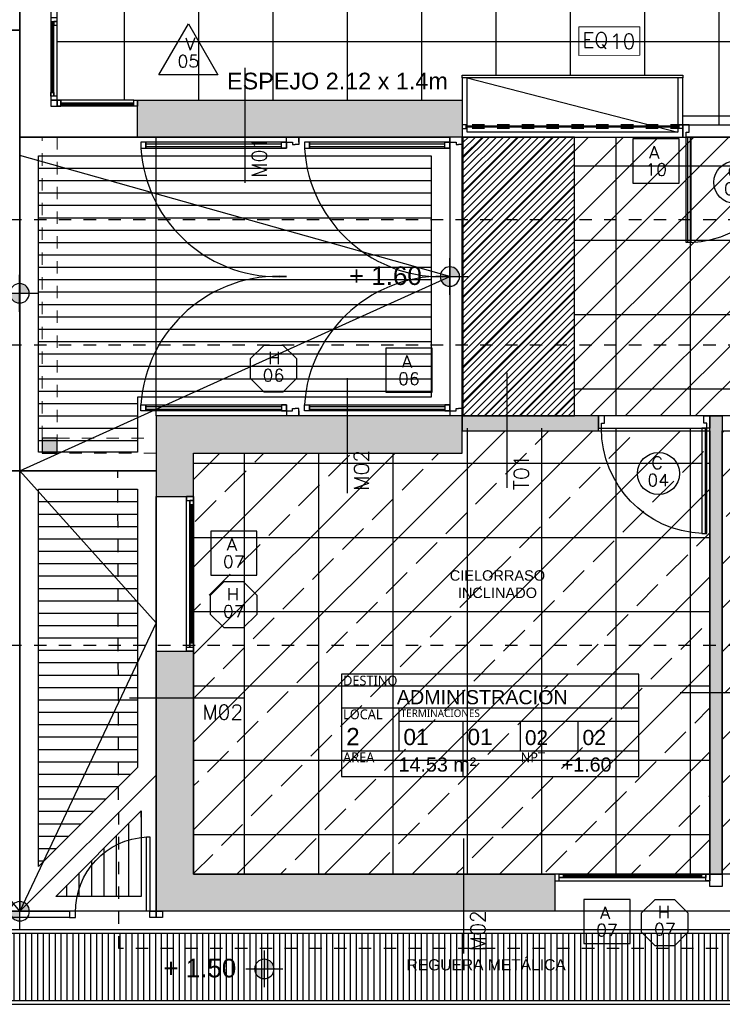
# Model space of a CAD drawing. Header units: metres. Extents: x -4243 to 4656, y 1445 to 4258.
# Tile 7 of 42: x 4462 to 4468, y 1568 to 1576. Entities that reach past the tile are written whole.
import ezdxf
from ezdxf.enums import TextEntityAlignment as Align

# ---------------------------------------------------------------- set-up
doc = ezdxf.new("R2010")
doc.units = ezdxf.units.M
doc.header["$LTSCALE"] = 0.3
for name, pattern in [('ACAD_ISO12W100', [21, 12, -3, 0, -3, 0, -3]), ('DASHDOT', [1, 0.5, -0.25, 0, -0.25]), ('HIDDEN', [9.525, 6.35, -3.175]), ('RAYITAS', [0.375, 0.25, -0.125])]:
    doc.linetypes.add(name, pattern=pattern)
for name, color, linetype in [('0 notas JP', 4, 'Continuous'), ('A ALUMINIO', 4, 'Continuous'), ('A CARPINTERIA', 4, 'Continuous'), ('A CIELORRASO', 42, 'Continuous'), ('A EQUIPAMIENTO', 4, 'Continuous'), ('A HATCH MURO ALB', 252, 'Continuous'), ('A HATCH TABIQUE', 254, 'Continuous'), ('A HERRERÍA', 4, 'Continuous'), ('A HORMIGON', 6, 'Continuous'), ('A MURO', 1, 'Continuous'), ('A MURO VISTO', 2, 'Continuous'), ('A PAVIMENTO', 253, 'Continuous'), ('A PROYECCION', 8, 'Continuous'), ('A PROYEECIÓN CUBIERTA', 242, 'Continuous'), ('A TABIQUE', 2, 'Continuous'), ('TXT', 3, 'Continuous'), ('TXT 1.100', 3, 'Continuous'), ('TXT PLANILLAS', 3, 'Continuous'), ('TXT TERMINACIONES', 3, 'Continuous')]:
    doc.layers.add(name, color=color, linetype=linetype)
doc.layers.add('04 gris', color=252, linetype='Continuous', lineweight=13)
doc.styles.add('arial', font='arial.ttf')
doc.styles.add('atributo', font='romans.shx', dxfattribs={"height": 0.12})
doc.styles.add('ROMANS', font='romans', dxfattribs={"height": 2})
doc.styles.get("Standard").update_dxf_attribs({"font": 'arial.ttf'})
doc.styles.add('Tahoma', font='tahoma.ttf')
doc.styles.add('TXT-100-S', font='l_10646.ttf')
doc.styles.add('TXT-ANOT', font='arial.ttf')
pattern_1 = [(360, (4751.89445, 1300.45805), (7e-16, 0.6), []), (90, (4751.89445, 1300.45805), (-0.6, 6e-16), [])]

# ---------------------------------------------------------------- blocks, each defined once
blk = doc.blocks.new('A07')
for p, q in [((0, 0), (1.15, 0)), ((1.15, -0.05), (0, -0.05)), ((1.12, -0.025), (0.03, -0.025))]:
    blk.add_line(p, q)
at = {"color": 8}
for p, q in [((1.09, -0.0075), (0.06, -0.0075)), ((1.09, -0.0175), (0.06, -0.0175))]:
    blk.add_line(p, q, dxfattribs=at)
for points in [[(0.03, 0), (0, 0), (0, -0.05), (0.03, -0.05)], [(0.06, 0), (0.03, 0), (0.03, -0.025), (0.06, -0.025)], [(1.12, 0), (1.09, 0), (1.09, -0.025), (1.12, -0.025)], [(1.12, 0), (1.15, 0), (1.15, -0.05), (1.12, -0.05)]]:
    blk.add_lwpolyline(points, close=True)
blk = doc.blocks.new('A06')
for p, q in [((0, 2.2102), (0, 2.25)), ((0, 2.25), (0, 2.1902)), ((0, 2.25), (0.1, 2.25)), ((0.1, 2.2102), (0.1, 2.25)), ((0, 2.1902), (0.03, 2.1902)), ((1.2342, 2.1953), (0.1398, 2.1953)), ((1.2342, 2.1754), (0.1398, 2.1754)), ((0, 0.0598), (0.03, 0.0598)), ((0, 0), (0, 0.0598)), ((0, 0.0398), (0, 0)), ((0.1, 0.0398), (0.1, 0)), ((1.2342, 0.0746), (0.1398, 0.0746)), ((1.2342, 0.0547), (0.1398, 0.0547)), ((0, 0), (0.1, 0))]:
    blk.add_line(p, q)
for points in [[(0.1, 2.2102), (0.05, 2.2102), (0.05, 2.1902), (0.03, 2.1902)], [(0.1, 0.0398), (0.05, 0.0398), (0.05, 0.0598), (0.03, 0.0598)]]:
    blk.add_lwpolyline(points)
for points in [[(0.1, 2.1604), (0.1, 2.2102), (1.2342, 2.2102), (1.2342, 2.1604)], [(0.1, 2.2102), (0.1, 2.1604), (0.1398, 2.1604), (0.1398, 2.2102)], [(1.274, 2.2102), (1.274, 2.1604), (1.2342, 2.1604), (1.2342, 2.2102)], [(0.1, 0.0896), (0.1, 0.0398), (1.2342, 0.0398), (1.2342, 0.0896)], [(0.1, 0.0398), (0.1, 0.0896), (0.1398, 0.0896), (0.1398, 0.0398)], [(1.274, 0.0398), (1.274, 0.0896), (1.2342, 0.0896), (1.2342, 0.0398)]]:
    blk.add_lwpolyline(points, close=True)
for centre, start, end in [((0.1668, 2.2326), 266.55045, 356.27068), ((0.1668, 0.0174), 3.72932, 93.44955)]:
    blk.add_arc(centre, 1.1096, start, end)
blk = doc.blocks.new('C04')
for p, q in [((-0.037, 0), (-0.037, 0.85)), ((-1.25, 0), (-0.025, 0)), ((-0.9, -0.05), (-1.25, -0.05)), ((-0.9, -0.06), (-1.25, -0.06)), ((0, -0.1), (-1.25, -0.1))]:
    blk.add_line(p, q)
for points in [[(-0.065, 0), (-0.065, 0.85), (-0.025, 0.85), (-0.025, 0)], [(-1.3, -0.1), (-1.25, -0.1), (-1.25, 0), (-1.3, 0)]]:
    blk.add_lwpolyline(points, close=True)
for points in [[(-0.875, 0), (-0.875, -0.04), (-0.85, -0.04), (-0.85, -0.1), (-0.9, -0.1), (-0.9, 0), (-0.875, 0)], [(-0.025, 0), (-0.025, -0.04), (-0.05, -0.04), (-0.05, -0.1), (0, -0.1), (0, 0), (-0.025, 0)]]:
    blk.add_lwpolyline(points)
blk.add_arc((-0.0273, 0.0031), 0.8477, 92.39664, 180.20703)
blk = doc.blocks.new('C02')
for p, q in [((-0.037, 0), (-0.037, 0.85)), ((-0.9, 0), (-0.025, 0)), ((0, -0.1), (-0.9, -0.1))]:
    blk.add_line(p, q)
blk.add_lwpolyline([(-0.065, 0), (-0.065, 0.85), (-0.025, 0.85), (-0.025, 0)], close=True)
for points in [[(-0.875, 0), (-0.875, -0.04), (-0.85, -0.04), (-0.85, -0.1), (-0.9, -0.1), (-0.9, 0), (-0.875, 0)], [(-0.025, 0), (-0.025, -0.04), (-0.05, -0.04), (-0.05, -0.1), (0, -0.1), (0, 0), (-0.025, 0)]]:
    blk.add_lwpolyline(points)
blk.add_arc((-0.0273, 0.0031), 0.8477, 92.39664, 180.20703)
blk = doc.blocks.new('LOCAL_PLANTA')
for p, q in [((0, 0.6345), (2.74, 0.6345)), ((0.5306, 0.2383), (0.5306, 0.6345)), ((0.5306, 0.5119), (2.74, 0.5119)), ((1.1204, 0), (1.1204, 0.5119)), ((1.6504, 0.2383), (1.6504, 0.5119)), ((2.1804, 0.2383), (2.1804, 0.5119)), ((0, 0.2383), (2.74, 0.2383))]:
    blk.add_line(p, q)
blk.add_lwpolyline([(0, 0), (2.74, 0), (2.74, 0.9456), (0, 0.9456)], close=True)
at = {"width": 1.204722, "attachment_point": 1, "style": 'TXT-100-S'}
for s, insert, char_height in [('DESTINO', (0.015, 0.9306), 0.09), ('LOCAL', (0.015, 0.6195), 0.09), ('TERMINACIONES', (0.5456, 0.6195), 0.07), ('AREA', (0.015, 0.2233), 0.09), ('NPT', (1.6504, 0.2233), 0.09)]:
    blk.add_mtext(s, dxfattribs=dict(at, insert=insert, char_height=char_height))
at = {"style": 'arial'}
for tag, p, height in [('DESTINO', (0.5102, 0.6672), 0.16), ('NºLOCAL', (0.0436, 0.2889), 0.16), ('PISO', (0.5706, 0.291), 0.15), ('ZOC', (1.1604, 0.291), 0.15), ('PARED', (1.6904, 0.291), 0.14), ('TECHO', (2.2204, 0.291), 0.14), ('AREA', (0.5256, 0.0465), 0.15), ('NPT', (2.0286, 0.0465), 0.15)]:
    blk.add_attdef(tag, p, '', height=height, dxfattribs=at)
blk = doc.blocks.new('*U516')
at = {"linetype": 'DASHDOT'}
blk.add_line((0, -7.94), (0, -1640.17), dxfattribs=at)
at = {"style": 'Tahoma', "flags": 8}
for tag, p in [('NOMBRE_DE_CORTE_1', (0, 0)), ('NOMBRE_DE_CORTE_2', (0, -1648.11))]:
    blk.add_attdef(tag, text='', height=4, dxfattribs=at).set_placement(p, align=Align.BOTTOM_CENTER)
for tag, p in [('NUMERO_DE_PAGINA_1', (0, -1.59)), ('NUMERO_DE_PAGINA_2', (0, -1649.7))]:
    blk.add_attdef(tag, text='', height=3, dxfattribs=at).set_placement(p, align=Align.TOP_CENTER)
blk = doc.blocks.new('TIPOS_GRAL1')
at = {"color": 0, "linetype": 'ByBlock', "ltscale": 0.5}
blk.add_lwpolyline([(-0.287, -0.195), (0.287, -0.195), (0.287, 0.354), (-0.287, 0.354)], close=True, dxfattribs=at)
at = {"color": 0, "linetype": 'ByBlock', "style": 'ROMANS', "width": 1.1}
blk.add_text('A', height=0.15, dxfattribs=at).set_placement((-0.088, 0.112))
at = {"color": 0, "linetype": 'ByBlock', "style": 'ROMANS', "width": 1.05}
blk.add_attdef('NRO', text='', height=0.15, dxfattribs=at).set_placement((0, -0.027), align=Align.MIDDLE)
blk = doc.blocks.new('*U519')
at = {"color": 0, "linetype": 'ByBlock', "ltscale": 0.1}
blk.add_lwpolyline([(0, 0.344), (0.119, 0.344), (0.288, 0.175), (0.288, -0.064), (0.119, -0.233), (0, -0.233), (-0.119, -0.233), (-0.288, -0.064), (-0.288, 0.175), (-0.119, 0.344)], close=True, dxfattribs=at)
at = {"color": 0, "style": 'ROMANS', "width": 1.1}
blk.add_text('H', height=0.15, dxfattribs=at).set_placement((-0.088, 0.112))
at = {"color": 0, "linetype": 'ByBlock', "style": 'ROMANS', "width": 1.05}
blk.add_attdef('NRO', text='', height=0.15, dxfattribs=at).set_placement((0, -0.027), align=Align.MIDDLE)
blk = doc.blocks.new('*U518')
at = {"color": 0, "linetype": 'ByBlock'}
blk.add_lwpolyline([(-0.287, -0.195), (0.287, -0.195), (0.287, 0.354), (-0.287, 0.354)], close=True, dxfattribs=at)
at = {"color": 0, "linetype": 'ByBlock', "style": 'ROMANS', "width": 1.1}
blk.add_text('A', height=0.15, dxfattribs=at).set_placement((-0.088, 0.112))
at = {"color": 0, "linetype": 'ByBlock', "style": 'ROMANS', "width": 1.05}
blk.add_attdef('NRO', text='', height=0.15, dxfattribs=at).set_placement((0, -0.027), align=Align.MIDDLE)
blk = doc.blocks.new('*U521')
blk.add_lwpolyline([(-0.368, -0.197), (0.366, -0.197), (-0.001, 0.439)], close=True)
at = {"style": 'ROMANS', "width": 1.1}
blk.add_text('V', height=0.15, dxfattribs=at).set_placement((-0.088, 0.112))
at = {"color": 0, "linetype": 'ByBlock', "style": 'ROMANS', "width": 1.05}
blk.add_attdef('NRO', text='', height=0.15, dxfattribs=at).set_placement((0, -0.027), align=Align.MIDDLE)
blk = doc.blocks.new('equipamiento')
at = {"lineweight": 0}
blk.add_lwpolyline([(2005.1724, 1488.5092), (2005.1724, 1488.2778), (2005.6633, 1488.2783), (2005.6633, 1488.5092)], close=True, dxfattribs=at)
at = {"lineweight": 0, "insert": (2005.1995, 1488.462), "char_height": 0.12, "attachment_point": 1}
blk.add_mtext_dynamic_manual_height_columns('{\\Fromans|c0;EQ}', width=0.097626, gutter_width=7.5, heights=[0], dxfattribs=at)
blk = doc.blocks.new('equipamiento.')
blk.add_blockref('equipamiento', (0, 0))
at = {"style": 'atributo'}
blk.add_attdef('00', (2005.4221, 1488.3312), '', height=0.12, dxfattribs=at)
blk = doc.blocks.new('*U517')
blk.add_circle((0.003, 0.055), 0.262)
at = {"style": 'ROMANS', "width": 1.1}
blk.add_text('C', height=0.15, dxfattribs=at).set_placement((-0.088, 0.112))
at = {"color": 0, "linetype": 'ByBlock', "style": 'ROMANS', "width": 1.05}
blk.add_attdef('NRO', text='', height=0.15, dxfattribs=at).set_placement((0, -0.027), align=Align.MIDDLE)
blk = doc.blocks.new('TIPO_MURO')
at = {"linetype": 'Continuous'}
blk.add_line((-1.1606, 0), (0, 0), dxfattribs=at)
at = {"style": 'ROMANS', "oblique": 0.17453}
blk.add_attdef('M00', text='', height=0.15, dxfattribs=at).set_placement((-0.6056, 0.2203), align=Align.TOP_LEFT)
blk = doc.blocks.new('A$C4CB05E78')
at = {"layer": 'TXT PLANILLAS'}
ref = blk.add_blockref('TIPO_MURO', (-10.4323, 1.7167), dxfattribs=dict(at, xscale=0.8, yscale=0.8, zscale=0.8, rotation=270))
ref.add_attrib('M00', 'M01', dxfattribs={"layer": '0', "height": 0.12, "rotation": 90, "style": 'ROMANS', "oblique": 0.17453}).set_placement((-10.3761, 2.0879), align=Align.TOP_RIGHT)
ref = blk.add_blockref('TIPO_MURO', (-8.3186, -0.7462), dxfattribs=dict(at, xscale=0.8, yscale=0.8, zscale=0.8, rotation=270))
ref.add_attrib('M00', 'T01', dxfattribs={"layer": '0', "height": 0.12, "rotation": 90, "style": 'ROMANS', "oblique": 0.17453}).set_placement((-8.2624, -0.4776), align=Align.TOP_RIGHT)
ref = blk.add_blockref('TIPO_MURO', (-9.6084, -0.7882), dxfattribs=dict(at, xscale=0.8, yscale=0.8, zscale=0.8, rotation=270))
ref.add_attrib('M00', 'M02', dxfattribs={"layer": '0', "height": 0.12, "rotation": 90, "style": 'ROMANS', "oblique": 0.17453}).set_placement((-9.5521, -0.4396), align=Align.TOP_RIGHT)
ref = blk.add_blockref('TIPO_MURO', (-10.4352, -2.4405), dxfattribs=dict(at, xscale=-0.8, yscale=0.8, zscale=0.8, rotation=179.9999999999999))
ref.add_attrib('M00', 'M02', dxfattribs={"layer": '0', "height": 0.12, "style": 'ROMANS', "oblique": 0.17453}).set_placement((-10.4466, -2.4967), align=Align.TOP_RIGHT)
ref = blk.add_blockref('TIPO_MURO', (-5.9934, -2.398), dxfattribs=dict(at, xscale=-0.8, yscale=0.8, zscale=0.8, rotation=179.9999999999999))
ref.add_attrib('M00', 'T01', dxfattribs={"layer": '0', "height": 0.12, "style": 'ROMANS', "oblique": 0.17453}).set_placement((-6.0048, -2.4543), align=Align.TOP_RIGHT)
ref = blk.add_blockref('TIPO_MURO', (-8.6689, -4.5058), dxfattribs=dict(at, xscale=0.8, yscale=0.8, zscale=0.8, rotation=270))
ref.add_attrib('M00', 'M02', dxfattribs={"layer": '0', "height": 0.12, "rotation": 90, "style": 'ROMANS', "oblique": 0.17453}).set_placement((-8.6126, -4.1572), align=Align.TOP_RIGHT)
blk = doc.blocks.new('Pav 1')
at = {"layer": 'A PAVIMENTO'}
h = blk.add_hatch(dxfattribs=at)
h.set_pattern_fill('_USER', color=256, scale=0.1, pattern_type=0)
h.set_pattern_definition([(0, (4461.9332, 1582.71921), (0, 0.1), [])])
edge = h.paths.add_edge_path()
edge.add_line((4461.9332, 1582.7192), (4459.2812, 1582.7185))
edge.add_line((4459.2812, 1582.7185), (4459.2812, 1579.4617))
edge.add_line((4459.2812, 1579.4617), (4461.9332, 1579.4617))
edge.add_line((4461.9332, 1579.4617), (4461.9332, 1582.7192))
blk.add_lwpolyline([(4459.1312, 1582.8692), (4462.0833, 1582.8692), (4462.0833, 1579.3117), (4459.1312, 1579.3117)], close=True, dxfattribs=at)
blk.add_lwpolyline([(4461.9332, 1582.7192), (4459.2812, 1582.7185), (4459.2812, 1579.4617), (4461.9332, 1579.4617), (4461.9332, 1582.7192)], dxfattribs=at)
blk = doc.blocks.new('Reguera 1')
at = {"layer": 'A HERRERÍA'}
h = blk.add_hatch(dxfattribs=at)
h.set_pattern_fill('LINE', color=252, scale=0.015, angle=450)
h.set_pattern_definition([(90, (-3704.41238, -1648.74289), (-0.047625, -1e-17), [])])
h.paths.add_polyline_path([(-10.0819, -0.7195), (3.2458, -0.7191), (3.2458, -0.1792), (-10.0819, -0.1796)])
at = {"layer": 'A HERRERÍA', "color": 252}
for points in [[(3.4258, 0.0008), (-10.2619, 0.0008), (-10.2619, -0.8991), (3.4258, -0.8992)], [(3.2458, -0.1791), (-10.0819, -0.1792), (-10.0819, -0.7191), (3.2458, -0.7191)]]:
    blk.add_lwpolyline(points, close=True, dxfattribs=at)
blk.add_lwpolyline([(3.2758, -0.1491), (-10.1119, -0.1492), (-10.1119, -0.7491), (3.2758, -0.7491), (3.2758, -0.1491), (3.2758, -0.1491)], dxfattribs=at)
blk = doc.blocks.new('H222')
at = {"layer": 'A HERRERÍA'}
for points in [[(-0.7, 0), (-0.7, -0.05), (-0.75, -0.05), (-0.75, 0)], [(-0.05, -0.05), (-0.05, 0), (-0.1, 0), (-0.1, -0.05)], [(-0.128, -0.05), (-0.1278, -0.65), (-0.0998, -0.65), (-0.1, -0.05)], [(0, -0.05), (0, 0), (-0.05, 0), (-0.05, -0.05)]]:
    blk.add_lwpolyline(points, close=True, dxfattribs=at)
blk.add_arc((-0.0989, -0.0496), 0.6011, 178.9406, 267.23667, dxfattribs=at)
blk = doc.blocks.new('Fence 1')
at = {"layer": 'A HERRERÍA'}
blk.add_lwpolyline([(0, 0), (3.3522, 0), (3.3522, -0.05), (0, -0.05)], close=True, dxfattribs=at)
at = {"layer": 'A HERRERÍA', "xscale": -1, "rotation": 180}
blk.add_blockref('H222', (4.1022, -0.05), dxfattribs=at)
blk = doc.blocks.new('NIVEL')
h = blk.add_hatch(color=256)
h.paths.add_polyline_path([(0, 0.0782, 0.414214), (-0.0782, 0), (0, 0)])
h.paths.add_polyline_path([(0.0782, 0), (0, 0), (0, -0.0782, 0.414214)])
for p, q in [((0, -0.1483), (0, 0.1483)), ((0.1483, 0), (-0.1483, 0))]:
    blk.add_line(p, q)
blk.add_circle((0, 0), 0.0782)
at = {"style": 'arial'}
blk.add_attdef('NIVEL', (0.2249, -0.0682), '', height=0.15, dxfattribs=at)
blk = doc.blocks.new('EQ10')
at = {"layer": 'A EQUIPAMIENTO'}
blk.add_lwpolyline([(-1.78, 0), (0, 0), (0, -0.02), (-1.78, -0.02)], close=True, dxfattribs=at)
blk.add_lwpolyline([(-1.74, -0.02), (-1.78, -0.02), (-1.78, -0.5), (0, -0.5), (0, -0.02), (-0.04, -0.02), (-0.04, -0.46), (-1.74, -0.46), (-1.74, -0.02)], dxfattribs=at)
blk = doc.blocks.new('cielorraso')
at = {"layer": 'A CIELORRASO'}
h = blk.add_hatch(dxfattribs=at)
h.set_pattern_fill('_USER', color=256, scale=0.2, angle=45, pattern_type=0)
h.set_pattern_definition([(45, (0, 0), (-0.141421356, 0.141421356), [])])
h.paths.add_polyline_path([(4465.6535, 1574.8892), (4491.111, 1574.8892), (4491.111, 1572.6392), (4481.4162, 1572.6392), (4481.4162, 1572.0142), (4472.219, 1572.0142), (4472.219, 1572.6392), (4465.6535, 1572.6392)])
h = blk.add_hatch(dxfattribs=at)
h.set_pattern_fill('JIS_STN_2.5', color=256, scale=0.2)
h.paths.add_polyline_path([(4471.919, 1572.5182), (4471.919, 1568.9392), (4467.7513, 1568.9392), (4467.7513, 1572.5182)])
h.paths.add_polyline_path([(4467.6513, 1568.9392), (4463.4835, 1568.9392), (4463.4835, 1572.3392), (4465.6535, 1572.3392), (4465.6535, 1572.5192), (4467.6513, 1572.5192)])
at = {"layer": 'A CIELORRASO', "insert": (4465.9379, 1571.2809), "char_height": 0.105, "attachment_point": 5, "style": 'TXT-ANOT'}
blk.add_mtext_dynamic_manual_height_columns('{\\H0.8x;CIELORRASO \\PINCLINADO}', width=1.177621, gutter_width=0.000625, heights=[0], dxfattribs=at)
blk = doc.blocks.new('CIELORRASO1')
at = {"layer": 'A CIELORRASO'}
for points in [[(4565.6535, 1574.8892), (4591.111, 1574.8892), (4591.111, 1572.6392), (4581.4162, 1572.6392), (4581.4162, 1572.0142), (4572.219, 1572.0142), (4572.219, 1572.6392), (4565.6535, 1572.6392)], [(4571.919, 1572.5182), (4571.919, 1568.9392), (4567.7513, 1568.9392), (4567.7513, 1572.5182)]]:
    blk.add_lwpolyline(points, close=True, dxfattribs=at)
blk.add_lwpolyline([(4567.6513, 1568.9392), (4563.4835, 1568.9392), (4563.4835, 1572.3392), (4565.6535, 1572.3392), (4565.6535, 1572.5192), (4567.6513, 1572.5192), (4567.6513, 1568.9392)], dxfattribs=at)
at = {"layer": 'A ALUMINIO'}
blk.add_blockref('cielorraso', (99.999, -0.0009), dxfattribs=at)

msp = doc.modelspace()

# ---------------------------------------------------------------- hatches: boundary and pattern name
at = {"layer": 'A HATCH MURO ALB'}
h = msp.add_hatch(color=256, dxfattribs=at)
h.dxf.hatch_style = 1
h.paths.add_polyline_path([(4463.03353, 1574.88922), (4463.03353, 1575.18922), (4465.65353, 1575.18922), (4465.65353, 1574.88922)])
h = msp.add_hatch(color=256, dxfattribs=at)
h.dxf.hatch_style = 1
h.paths.add_polyline_path([(4463.48353, 1571.98922), (4463.48353, 1572.33922), (4465.65353, 1572.33922), (4465.65353, 1572.63922), (4463.18353, 1572.63922), (4463.18353, 1571.98922)])
h = msp.add_hatch(color=256, dxfattribs=at)
h.dxf.hatch_style = 1
h.paths.add_polyline_path([(4469.00128, 1568.93922), (4469.00128, 1568.63922), (4472.21904, 1568.63922), (4472.21904, 1569.58922), (4471.91904, 1569.58922), (4471.91904, 1568.93922)])
h.paths.add_polyline_path([(4466.40128, 1568.63922), (4466.40128, 1568.93922), (4463.48353, 1568.93922), (4463.48353, 1570.73922), (4463.18353, 1570.73922), (4463.18353, 1568.63922)])
at = {"layer": 'A HATCH TABIQUE'}
h = msp.add_hatch(color=256, dxfattribs=at)
h.dxf.hatch_style = 1
h.paths.add_polyline_path([(4465.65353, 1572.51922), (4466.75128, 1572.51922), (4466.75128, 1572.63922), (4465.65353, 1572.63922)])
h = msp.add_hatch(color=256, dxfattribs=at)
h.dxf.hatch_style = 1
h.paths.add_polyline_path([(4467.65128, 1568.93922), (4467.65128, 1572.63922), (4467.75128, 1572.63922), (4467.75128, 1568.93922)])
at = {"layer": 'A HORMIGON'}
h = msp.add_hatch(color=251, dxfattribs=at)
h.dxf.hatch_style = 1
h.paths.add_polyline_path([(4462.26353, 1572.33906), (4462.38353, 1572.33906), (4462.38353, 1572.45906), (4462.26353, 1572.45906)])
at = {"layer": 'A PAVIMENTO'}
h = msp.add_hatch(dxfattribs=at)
h.set_pattern_fill('_USER', color=256, scale=0.6, angle=900, double=1, pattern_type=0)
h.set_pattern_definition([(180, (4432.9265, 1437.6616), (-4e-16, -0.6), []), (270, (4432.9265, 1437.6616), (0.6, -4e-16), [])])
h.paths.add_polyline_path([(4467.43353, 1575.38924), (4465.53353, 1575.38924), (4465.53353, 1575.18922), (4462.38356, 1575.18932), (4462.38352, 1582.53922), (4468.73362, 1582.53921), (4468.73362, 1578.53922), (4469.20014, 1578.53922), (4469.20014, 1577.03922), (4468.73353, 1577.03922), (4468.73354, 1574.98922), (4467.43353, 1574.98922)])
h = msp.add_hatch(dxfattribs=at)
h.set_pattern_fill('_USER', color=256, scale=0.04, angle=945, pattern_type=0)
h.set_pattern_definition([(45, (4727.032595, 1300.458188), (-0.0282842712, 0.0282842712), [])])
h.paths.add_polyline_path([(4465.65896, 1572.63922), (4466.55896, 1572.63922), (4466.55896, 1574.88922), (4465.65896, 1574.88922)])
h = msp.add_hatch(dxfattribs=at)
h.set_pattern_fill('_USER', color=256, scale=0.6, angle=1260, double=1, pattern_type=0)
h.set_pattern_definition(pattern_1)
h.paths.add_polyline_path([(4485.79693, 1574.88916), (4485.79693, 1574.7892), (4485.58751, 1574.88916)], flags=16)
h.paths.add_polyline_path([(4484.9636, 1574.6892), (4487.76348, 1574.6892), (4487.76348, 1574.7392), (4487.76348, 1574.88916), (4490.21104, 1574.88915), (4490.21104, 1572.63915), (4481.41624, 1572.63921), (4481.41624, 1572.01422), (4479.64625, 1572.01422), (4479.64625, 1572.13922), (4479.34625, 1572.13922), (4479.34625, 1572.63922), (4474.28904, 1572.63922), (4474.28904, 1572.13922), (4473.98904, 1572.13922), (4473.98904, 1572.01422), (4472.21904, 1572.01422), (4472.21904, 1572.63922), (4466.55896, 1572.63922), (4466.55896, 1574.88922), (4472.27353, 1574.8892), (4472.27353, 1574.6892), (4475.83607, 1574.6892), (4476.20889, 1574.6892), (4477.32353, 1574.6892), (4478.98271, 1574.6892), (4479.17019, 1574.6892), (4480.12353, 1574.6892), (4480.12353, 1574.88918), (4484.9636, 1574.88916)])
h = msp.add_hatch(dxfattribs=at)
h.set_pattern_fill('_USER', color=256, scale=0.1, pattern_type=0)
h.set_pattern_definition([(360, (4462.2333, 1574.73922), (1e-16, 0.1), [])])
h.paths.add_polyline_path([(4462.2333, 1574.73922), (4465.40353, 1574.73922), (4465.40353, 1572.78922), (4463.03307, 1572.78924), (4463.03307, 1572.34672), (4462.23339, 1572.34672)])
h = msp.add_hatch(dxfattribs=at)
h.set_pattern_fill('_USER', color=256, scale=0.6, angle=1260, double=1, pattern_type=0)
h.set_pattern_definition(pattern_1)
h.paths.add_polyline_path([(4467.65128, 1572.33922), (4467.62628, 1572.33922), (4467.62628, 1571.68922), (4467.58628, 1571.68922), (4467.58628, 1571.68931, -0.3346872), (4466.79947, 1572.33922), (4465.65353, 1572.33922), (4463.48353, 1572.33922), (4463.48353, 1570.83922), (4463.48353, 1569.58922), (4463.48353, 1568.93922), (4467.65128, 1568.93922)])
h.paths.add_polyline_path([(4467.58628, 1572.33922), (4466.79947, 1572.33922, 0.3346872), (4467.58628, 1571.68931)], flags=17)
h.paths.add_polyline_path([(4467.58628, 1572.53922), (4466.77628, 1572.53922), (4466.77628, 1572.53309, 0.0577781), (4466.79947, 1572.33922), (4467.58628, 1572.33922)])
h.paths.add_polyline_path([(4466.77628, 1572.53309), (4466.77628, 1572.53922), (4466.75128, 1572.53922), (4465.65353, 1572.53922), (4465.65353, 1572.33922), (4466.79947, 1572.33922, -0.0577781)])
h = msp.add_hatch(dxfattribs=at)
h.set_pattern_fill('_USER', color=256, scale=0.1, pattern_type=0)
h.set_pattern_definition([(360, (4462.23321, 1572.04672), (1e-16, 0.1), [])])
h.paths.add_polyline_path([(4462.23321, 1572.04672), (4463.03309, 1572.04672), (4463.03352, 1569.80147), (4462.23337, 1569.00133)])
h = msp.add_hatch(dxfattribs=at)
h.set_pattern_fill('_USER', color=256, scale=0.1, angle=-270, pattern_type=0)
h.set_pattern_definition([(90, (4463.06342, 1568.75922), (-0.1, 9e-17), [])])
h.paths.add_polyline_path([(4463.06349, 1569.44961), (4463.06342, 1568.75922), (4462.3731, 1568.75922)])

# ---------------------------------------------------------------- linework, layer by layer
at = {"color": 8}
for p, q in [((4462.34106, 1575.24922), (4462.34106, 1575.82272)), ((4462.35106, 1575.24922), (4462.35106, 1575.82272)), ((4462.41354, 1575.15672), (4463.00353, 1575.15671)), ((4462.41354, 1575.14672), (4463.00353, 1575.14671))]:
    msp.add_line(p, q, dxfattribs=at)
at = {"color": 8, "linetype": 'HIDDEN'}
for p, q in [((4467.40349, 1574.97919), (4465.68353, 1574.97921)), ((4467.40349, 1574.96919), (4465.68353, 1574.96921))]:
    msp.add_line(p, q, dxfattribs=at)
at = {"layer": '04 gris', "linetype": 'RAYITAS', "ltscale": 0.3}
for points in [[(4462.38353, 1572.45918), (4462.26353, 1572.45918), (4462.26353, 1574.88922), (4462.38353, 1574.88922)], [(4462.38353, 1572.45918), (4463.18307, 1572.45918), (4463.18307, 1572.33918), (4462.38353, 1572.33918)]]:
    msp.add_lwpolyline(points, close=True, dxfattribs=at)
at = {"layer": 'A ALUMINIO'}
for p, q in [((4462.33353, 1577.78324), (4462.33356, 1575.18923)), ((4462.38356, 1575.18922), (4462.38353, 1577.78324)), ((4462.35856, 1575.21922), (4462.35855, 1575.82272)), ((4462.33356, 1575.18922), (4462.33356, 1575.13922)), ((4462.38356, 1575.18922), (4462.38356, 1575.13922)), ((4462.38356, 1575.13922), (4462.38356, 1575.18922)), ((4463.00353, 1575.16421), (4462.41354, 1575.16422)), ((4463.03353, 1575.13922), (4462.41354, 1575.13922))]:
    msp.add_line(p, q, dxfattribs=at)
at = {"layer": 'A ALUMINIO', "linetype": 'RAYITAS'}
for p, q in [((4467.43349, 1574.9892), (4465.68353, 1574.98922)), ((4467.43349, 1574.95921), (4465.68353, 1574.95921))]:
    msp.add_line(p, q, dxfattribs=at)
at = {"layer": 'A ALUMINIO'}
for points in [[(4462.33355, 1575.85272), (4462.33355, 1575.82272), (4462.38355, 1575.82272), (4462.38355, 1575.85272)], [(4462.35855, 1575.82272), (4462.35855, 1575.79272), (4462.38355, 1575.79272), (4462.38355, 1575.82272)], [(4462.33356, 1575.21922), (4462.33356, 1575.24922), (4462.35856, 1575.24922), (4462.35856, 1575.21922)], [(4462.33356, 1575.21922), (4462.33356, 1575.18922), (4462.38356, 1575.18922), (4462.38356, 1575.21922)], [(4462.38356, 1575.18922), (4462.33356, 1575.18922), (4462.33356, 1575.13922), (4462.38356, 1575.13922)], [(4462.41354, 1575.18922), (4462.38356, 1575.18922), (4462.38356, 1575.13922), (4462.41354, 1575.13922)], [(4462.41354, 1575.13922), (4462.38356, 1575.13922), (4462.38356, 1575.18922), (4462.41354, 1575.18922)], [(4463.03353, 1575.13922), (4463.00353, 1575.13921), (4463.00353, 1575.18921), (4463.03353, 1575.18922)], [(4465.68353, 1574.98921), (4465.65353, 1574.98921), (4465.65353, 1574.95921), (4465.68353, 1574.95921)], [(4467.40349, 1574.98919), (4467.43349, 1574.98919), (4467.43349, 1574.95921), (4467.40349, 1574.95921)]]:
    msp.add_lwpolyline(points, close=True, dxfattribs=at)
msp.add_lwpolyline([(4463.00353, 1575.18921), (4462.41354, 1575.18921)], dxfattribs=at)
msp.add_lwpolyline([(4463.00353, 1575.18921), (4462.41354, 1575.18921)], dxfattribs=at)
msp.add_lwpolyline([(4463.00353, 1575.18921), (4462.41354, 1575.18921)], dxfattribs=at)
at = {"layer": 'A EQUIPAMIENTO', "color": 251}
msp.add_line((4465.69353, 1575.36924), (4467.39349, 1574.92926), dxfattribs=at)
at = {"layer": 'A HERRERÍA'}
msp.add_lwpolyline([(4462.26353, 1572.33906), (4462.38353, 1572.33906), (4462.38353, 1572.45906), (4462.26353, 1572.45906)], close=True, dxfattribs=at)
msp.add_lwpolyline([(4462.43351, 1568.63922), (4459.1312, 1568.63922)], dxfattribs=at)
msp.add_lwpolyline([(4462.43351, 1568.63922), (4459.1312, 1568.63922)], dxfattribs=at)
at = {"layer": 'A HORMIGON'}
msp.add_lwpolyline([(4467.65128, 1568.83921), (4467.65128, 1568.93922), (4467.75128, 1568.93922), (4467.75128, 1568.83921)], close=True, dxfattribs=at)
at = {"layer": 'A MURO'}
msp.add_lwpolyline([(4463.03353, 1574.88922), (4463.03353, 1575.18922), (4465.65353, 1575.18922), (4465.65353, 1574.88922), (4463.03353, 1574.88922)], dxfattribs=at)
for points in [[(4463.48353, 1571.98922), (4463.48353, 1572.33922), (4465.65353, 1572.33922), (4465.65353, 1572.63922), (4463.18353, 1572.63922), (4463.18353, 1572.63922), (4463.18353, 1571.98922)], [(4466.40128, 1568.63922), (4463.18353, 1568.63922), (4463.18353, 1570.73922), (4463.48353, 1570.73922), (4463.48353, 1568.93922), (4466.40128, 1568.93922)]]:
    msp.add_lwpolyline(points, close=True, dxfattribs=at)
at = {"layer": 'A MURO VISTO'}
for points in [[(4463.03353, 1574.88922), (4462.0832, 1574.88922), (4462.08353, 1577.78324)], [(4463.18353, 1570.73922), (4463.18353, 1571.98922)], [(4469.00128, 1568.63922), (4466.40128, 1568.63922)]]:
    msp.add_lwpolyline(points, dxfattribs=at)
at = {"layer": 'A PAVIMENTO'}
for p, q in [((4463.18353, 1572.63922), (4463.18353, 1574.88922)), ((4465.55353, 1573.76422), (4462.08326, 1574.74165)), ((4462.0832, 1572.19672), (4465.55353, 1573.76422)), ((4462.08339, 1568.63922), (4463.18353, 1569.73935))]:
    msp.add_line(p, q, dxfattribs=at)
for points in [[(4462.0833, 1574.88922), (4465.55353, 1574.88922), (4465.55353, 1572.63922), (4463.18307, 1572.63923), (4463.18307, 1572.19672), (4462.08339, 1572.19672)], [(4466.55896, 1574.88922), (4465.65896, 1574.88922), (4465.65896, 1574.8494), (4465.65896, 1574.8294), (4465.65896, 1572.63922), (4466.55896, 1572.63922), (4466.55896, 1574.88922)], [(4462.2333, 1574.73922), (4465.40353, 1574.73922), (4465.40353, 1572.78922), (4463.03307, 1572.78924), (4463.03307, 1572.34672), (4462.23339, 1572.34672)], [(4459.13129, 1572.19672), (4462.0832, 1572.19688), (4462.0832, 1568.63922), (4459.13118, 1572.19672)], [(4459.13129, 1572.19672), (4462.08339, 1572.19672), (4462.08339, 1568.63922), (4459.13129, 1568.63922)], [(4462.0832, 1572.19672), (4463.18307, 1572.19672), (4463.18353, 1569.73935), (4462.08339, 1568.63922)], [(4462.23321, 1572.04672), (4463.03309, 1572.04672), (4463.03352, 1569.80147), (4462.23337, 1569.00133)], [(4463.18353, 1569.73935), (4463.1834, 1568.63922), (4462.08339, 1568.63922)], [(4463.06349, 1569.44961), (4463.06342, 1568.75922), (4462.3731, 1568.75922)]]:
    msp.add_lwpolyline(points, close=True, dxfattribs=at)
msp.add_lwpolyline([(4462.0832, 1572.19672), (4463.1833, 1570.96803), (4462.08339, 1568.63922)], dxfattribs=at)
at = {"layer": 'A PROYECCION', "lineweight": 0, "flags": 128}
msp.add_lwpolyline([(4465.68353, 1574.98921), (4465.65353, 1574.98921), (4465.65353, 1574.95921), (4465.68353, 1574.95921), (4465.68353, 1574.98921)], dxfattribs=at)
at = {"layer": 'A PROYEECIÓN CUBIERTA', "linetype": 'RAYITAS'}
msp.add_lwpolyline([(4496.39429, 1583.36921), (4496.39429, 1571.95095), (4493.81427, 1571.95095), (4493.81427, 1568.33925), (4481.11624, 1568.33925), (4481.11624, 1571.33922), (4472.51904, 1571.33922), (4472.51904, 1568.33925), (4462.88353, 1568.33925), (4462.87445, 1572.19672), (4461.7833, 1572.19672), (4461.7833, 1583.36921), (4496.39429, 1583.36921)], dxfattribs=at)
at = {"layer": 'A TABIQUE'}
for points in [[(4465.65353, 1572.51922), (4466.75128, 1572.51922), (4466.75128, 1572.63922), (4465.65353, 1572.63922), (4465.65353, 1572.51922)], [(4467.65128, 1568.93922), (4467.65128, 1572.63922), (4467.75128, 1572.63922), (4467.75128, 1568.93922), (4467.65128, 1568.93922)]]:
    msp.add_lwpolyline(points, dxfattribs=at)

# ---------------------------------------------------------------- block references
for name, p in [('Pav 1', (0, -3.5575)), ('Pav 1', (0, -7.115)), ('EQ10', (4467.43349, 1575.38924))]:
    msp.add_blockref(name, p)
at = {"layer": '0 notas JP', "linetype": 'ACAD_ISO12W100', "yscale": 0.035, "zscale": 0.035, "rotation": 90}
for p, xscale in [((4446.72019, 1574.22576), -0.035), ((4446.72019, 1573.21145), 0.035), ((4446.72019, 1570.78865), -0.035)]:
    msp.add_blockref('*U516', p, dxfattribs=dict(at, xscale=xscale))
at = {"layer": 'A ALUMINIO'}
msp.add_blockref('CIELORRASO1', (-100, 0), dxfattribs=at)
at = {"layer": 'A ALUMINIO', "color": 6, "xscale": 1.086956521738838, "yscale": 1.086956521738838, "zscale": 1.086956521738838, "rotation": 270}
msp.add_blockref('A07', (4463.48353, 1571.98922), dxfattribs=at)
at = {"layer": 'A ALUMINIO', "color": 6, "xscale": -1.086956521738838, "yscale": 1.086956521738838, "zscale": 1.086956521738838}
msp.add_blockref('A07', (4467.65128, 1568.93922), dxfattribs=at)
at = {"layer": 'A CARPINTERIA', "color": 6, "rotation": 180.0003454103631}
msp.add_blockref('C04', (4467.43349, 1574.88922), dxfattribs=at)
at = {"layer": 'A CARPINTERIA', "color": 6, "xscale": -1, "rotation": 180}
msp.add_blockref('C02', (4467.65128, 1572.53922), dxfattribs=at)
at = {"layer": 'A HERRERÍA'}
for name, p in [('A$C4CB05E78', (4474.33197, 1572.80412)), ('Fence 1', (4459.13119, 1568.63922))]:
    msp.add_blockref(name, p, dxfattribs=at)
at = {"layer": 'A HERRERÍA', "rotation": 180}
for p in [(4464.33434, 1574.88918), (4465.65353, 1574.88922)]:
    msp.add_blockref('A06', p, dxfattribs=at)
at = {"layer": 'A PAVIMENTO'}
msp.add_blockref('Reguera 1', (4469.39324, 1568.63837), dxfattribs=at)
at = {"layer": 'TXT 1.100'}
ref = msp.add_blockref('NIVEL', (4465.55353, 1573.76422), dxfattribs=dict(at, xscale=-1))
ref.add_attrib('NIVEL', '+ 1.60', (4464.73855, 1573.69598), dxfattribs={"layer": '0', "height": 0.15, "style": 'arial'})
ref = msp.add_blockref('NIVEL', (4462.08157, 1573.62873), dxfattribs=dict(at, xscale=-1))
ref.add_attrib('NIVEL', '+ 1.50', (4461.26659, 1573.56049), dxfattribs={"layer": '0', "height": 0.15, "style": 'arial'})
ref = msp.add_blockref('NIVEL', (4462.08339, 1568.63922), dxfattribs=dict(at, xscale=-1))
ref.add_attrib('NIVEL', '+ 1.50', (4461.26842, 1568.57098), dxfattribs={"layer": '0', "height": 0.15, "style": 'arial'})
ref = msp.add_blockref('NIVEL', (4464.05627, 1568.17403), dxfattribs=dict(at, xscale=-1))
ref.add_attrib('NIVEL', '+ 1.50', (4463.2413, 1568.10579), dxfattribs={"layer": '0', "height": 0.15, "style": 'arial'})
at = {"layer": 'TXT PLANILLAS', "extrusion": (0, 0, -1)}
ref = msp.add_blockref('*U521', (-4463.44272, 1575.51983), dxfattribs=dict(at, xscale=0.65, yscale=0.65, zscale=-0.65))
ref.add_attrib('NRO', '05', dxfattribs={"layer": '0', "color": 0, "linetype": 'ByBlock', "ltscale": 0.5, "height": 0.0975, "rotation": 180, "style": 'ROMANS', "text_generation_flag": 6, "width": 1.05}).set_placement((4463.44272, 1575.50222), align=Align.MIDDLE)
at = {"layer": 'TXT PLANILLAS'}
ref = msp.add_blockref('equipamiento.', (2461.42183, 87.27211), dxfattribs=at)
ref.add_attrib('00', '10', (4466.84391, 1575.60331), dxfattribs={"height": 0.12, "rotation": 360, "style": 'atributo'})
at = {"layer": 'TXT PLANILLAS', "extrusion": (0, 0, -1)}
ref = msp.add_blockref('TIPOS_GRAL1', (-4467.21734, 1574.64516), dxfattribs=dict(at, xscale=-0.65, yscale=0.65, zscale=-0.65))
ref.add_attrib('NRO', '10', dxfattribs={"layer": '0', "color": 0, "linetype": 'ByBlock', "ltscale": 0.5, "height": 0.0975, "rotation": 180, "style": 'ROMANS', "text_generation_flag": 6, "width": 1.05}).set_placement((4467.21734, 1574.62755), align=Align.MIDDLE)
at = {"layer": 'TXT PLANILLAS', "xscale": 0.65, "yscale": 0.65, "zscale": 0.65}
for name, p, values in [('*U517', (4467.85067, 1574.48948), {'NRO': '03'}), ('*U518', (4465.22289, 1572.95605), {'NRO': '06'}), ('*U517', (4467.23457, 1572.13814), {'NRO': '04'}), ('*U518', (4463.81015, 1571.47869), {'NRO': '07'}), ('*U519', (4463.8092, 1571.07804), {'NRO': '07'}), ('*U518', (4466.82077, 1568.50558), {'NRO': '07'}), ('*U519', (4467.28709, 1568.51199), {'NRO': '07'})]:
    msp.add_blockref(name, p, dxfattribs=at).add_auto_attribs(values)
at = {"layer": 'TXT PLANILLAS'}
ref = msp.add_blockref('*U519', (4464.13009, 1572.98483), dxfattribs=dict(at, xscale=-0.65, yscale=0.65, zscale=0.65))
ref.add_attrib('NRO', '06', dxfattribs={"layer": '0', "color": 0, "linetype": 'ByBlock', "height": 0.0975, "style": 'ROMANS', "width": 1.05}).set_placement((4464.13009, 1572.96722), align=Align.MIDDLE)
at = {"layer": 'TXT TERMINACIONES'}
ref = msp.add_blockref('LOCAL_PLANTA', (4464.67854, 1569.72648), dxfattribs=dict(at, xscale=0.8759099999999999, yscale=0.8759099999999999, zscale=0.8759099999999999))
ref.add_attrib('NPT', '+1.60', (4466.45537, 1569.76721), dxfattribs={"layer": '0', "height": 0.113868, "style": 'arial'})
ref.add_attrib('AREA', '14.53 m²', (4465.13888, 1569.76721), dxfattribs={"layer": '0', "height": 0.113868, "style": 'arial'})
ref.add_attrib('TECHO', '02', (4466.62338, 1569.98141), dxfattribs={"layer": '0', "height": 0.122627, "style": 'arial'})
ref.add_attrib('PARED', '02', (4466.15914, 1569.98141), dxfattribs={"layer": '0', "height": 0.119861, "style": 'arial'})
ref.add_attrib('PISO', '01', (4465.17831, 1569.98141), dxfattribs={"layer": '0', "height": 0.131386, "style": 'arial'})
ref.add_attrib('ZOC', '01', (4465.69491, 1569.98141), dxfattribs={"layer": '0', "height": 0.131386, "style": 'arial'})
ref.add_attrib('NºLOCAL', '2', (4464.7167, 1569.97956), dxfattribs={"layer": '0', "color": 0, "height": 0.14015, "style": 'arial'})
ref.add_attrib('DESTINO', 'ADMINISTRACIÓN', (4465.12543, 1570.31086), dxfattribs={"layer": '0', "height": 0.1138683, "style": 'arial'})

# ---------------------------------------------------------------- texts
at = {"layer": 'TXT', "ltscale": 0.3, "insert": (4465.8457, 1568.20682), "char_height": 0.09, "width": 2.3034861, "attachment_point": 5, "rotation": 0.011622, "style": 'TXT-ANOT'}
msp.add_mtext('REGUERA METÁLICA', dxfattribs=at)
at = {"layer": 'TXT 1.100', "insert": (4464.64589, 1575.34133), "char_height": 0.135, "width": 3.1603699, "attachment_point": 5, "style": 'TXT-ANOT'}
msp.add_mtext('ESPEJO 2.12 x 1.4m', dxfattribs=at)

doc.saveas('drawing.dxf')
